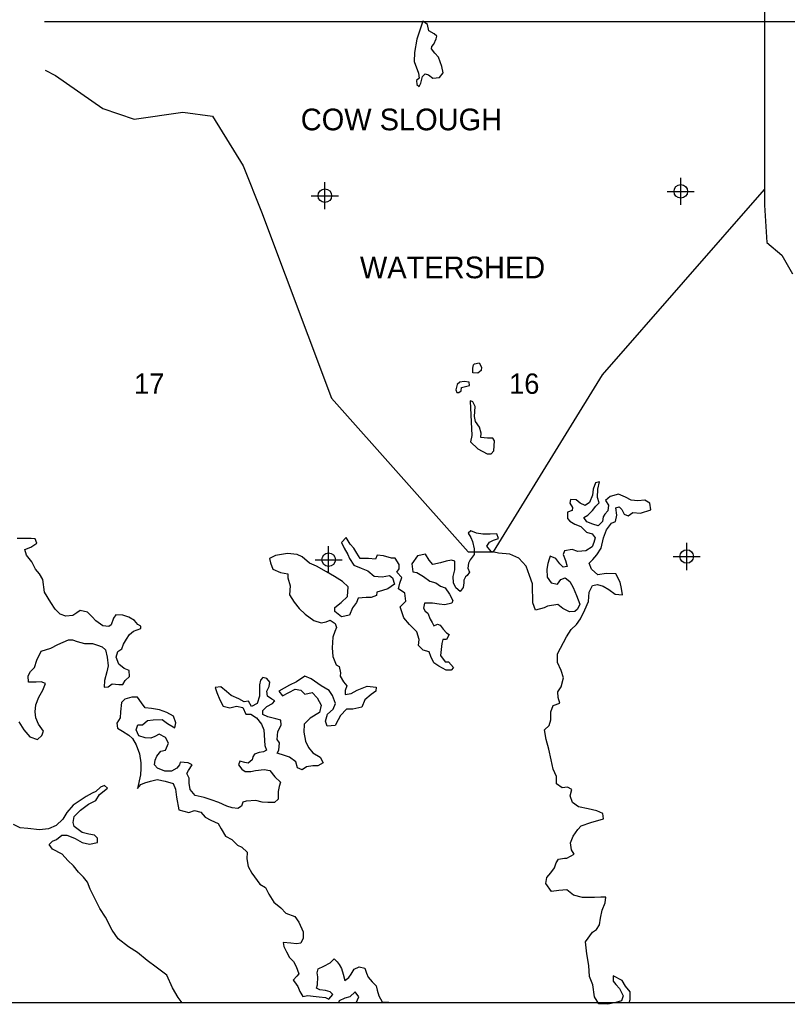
# Model space of a CAD drawing. Extents: x 182457 to 246457, y 768437 to 811090.
# Tile 2 of 7: x 195026 to 206357, y 769068 to 783598. Entities that reach past the tile are written whole.
import ezdxf
from ezdxf.enums import TextEntityAlignment as Align

# ---------------------------------------------------------------- set-up
doc = ezdxf.new("R2010")
doc.units = 0
doc.header["$LTSCALE"] = 1000
doc.header["$PDMODE"] = 34
doc.header["$PDSIZE"] = 200
for name, color, linetype in [('BORDER', 1, 'CONTINUOUS'), ('MAJROADS', 9, 'CONTINUOUS'), ('SEC', 2, 'CONTINUOUS'), ('TEXT', 7, 'CONTINUOUS'), ('WATER', 4, 'CONTINUOUS'), ('WSHEDS', 3, 'CONTINUOUS')]:
    doc.layers.add(name, color=color, linetype=linetype)

msp = doc.modelspace()

# ---------------------------------------------------------------- linework, layer by layer
at = {"layer": 'BORDER', "color": 0}
msp.add_lwpolyline([(182457.191743, 769090.417012), (182457.191743, 811090.375012), (246457.127743, 811090.375012), (246457.127743, 769090.417012)], close=True, dxfattribs=at)
at = {"layer": 'MAJROADS', "color": 0}
msp.add_lwpolyline([(206019.196818, 793468.05878), (206019.196818, 780859.780581)], dxfattribs=at)
at = {"layer": 'MAJROADS', "color": 0, "linetype": 'CONTINUOUS'}
msp.add_lwpolyline([(211214.193948, 783564.458229), (195391.620467, 783564.458229)], dxfattribs=at)
at = {"layer": 'SEC', "color": 0}
for p in [(199530.79528, 781000.548244), (204784.463455, 781064.239421), (199585.47251, 775629.629842), (204872.562911, 775676.382875)]:
    msp.add_point(p, dxfattribs=at)
at = {"layer": 'WATER', "color": 0}
for points in [[(200976.541968, 783573.994494), (200888.321285, 783312.327696), (200852.703534, 783111.606657), (200847.895629, 782982.821524), (200914.9787, 782810.128229), (200921.265774, 782733.69892), (200881.851015, 782698.904863), (200886.014941, 782639.947464), (200920.846439, 782611.447969), (200945.032245, 782661.575812), (200971.565843, 782759.723326), (201010.98809, 782796.700435), (201061.160862, 782785.612945), (201126.487704, 782737.361142), (201224.74754, 782743.573334), (201275.197372, 782813.258793), (201258.047452, 782905.006912), (201208.31648, 783044.894512), (201151.759289, 783104.031626), (201103.949285, 783167.504893), (201108.435201, 783202.41876), (201136.934696, 783237.250257), (201174.308676, 783313.529804), (201181.007597, 783357.168393), (201144.000535, 783387.858429), (201065.5604, 783431.789056), (201046.234915, 783525.727715)], [(201740.747306, 778519.729799), (201810.649921, 778532.588495), (201843.178556, 778469.167645), (201836.464659, 778421.16295), (201788.302713, 778382.03274), (201716.269462, 778384.462901), (201716.509082, 778454.320587), (201725.41352, 778504.500847)], [(201661.221393, 778247.117784), (201587.035042, 778258.287644), (201523.689073, 778247.589536), (201484.281802, 778214.978532), (201464.364755, 778136.456028), (201477.320797, 778094.933098), (201510.074076, 778097.003828), (201540.719183, 778120.912574), (201549.616132, 778168.909781), (201608.610972, 778183.988971), (201667.605812, 778199.06816)], [(201677.727334, 777967.627133), (201700.003668, 777461.076538), (201682.224745, 777369.448229), (201791.025438, 777266.470346), (201926.120109, 777191.78229), (201987.238096, 777189.38957), (202024.507243, 777235.106379), (202033.756135, 777385.707062), (202007.6868, 777422.908816), (201933.463009, 777423.163412), (201833.072537, 777432.240077), (201839.838851, 777495.526141), (201813.941743, 777582.938106), (201755.291358, 777668.279341), (201740.272073, 777744.738602), (201751.681553, 777888.78264), (201714.809277, 777958.767624), (201679.932851, 777974.168803)]]:
    msp.add_lwpolyline(points, close=True, dxfattribs=at)
for points in [[(204021.47468, 769090.417012), (204035.720613, 769141.329454), (204036.437092, 769250.170626), (203970.009047, 769334.335516), (203920.325797, 769418.390177), (203786.808341, 769486.251181), (203786.312317, 769410.8996), (203827.843624, 769360.389643), (203877.692215, 769301.452175), (203935.582521, 769192.225206), (203909.969303, 769117.038967), (203826.079983, 769092.472911), (203708.701071, 769068.12731), (203574.797819, 769077.381528), (203508.480001, 769178.291213), (203484.520196, 769354.27691), (203435.112516, 769480.193562), (203427.787279, 769639.324235), (203395.455077, 769815.365046), (203379.867671, 769991.29563), (203481.27338, 770132.965029), (203540.155734, 770174.441222), (203582.458634, 770241.144836), (203599.864795, 770341.503383), (203625.753581, 770458.551613), (203668.33205, 770567.117217), (203677.255586, 770650.786082), (203601.904005, 770651.282106), (203509.752514, 770643.515959), (203333.932158, 770644.673349), (203200.194247, 770679.044761), (203100.221496, 770755.057707), (202982.952811, 770747.456902), (202874.001411, 770731.428585), (202791.049025, 770849.193294), (202808.400072, 770941.179443), (202867.447768, 771007.77283), (202918.178179, 771082.793728), (202943.791397, 771157.979968), (202977.611671, 771207.9939), (203069.818276, 771224.132445), (203103.307867, 771223.911989), (203212.534837, 771281.802296), (203171.113757, 771349.057048), (203155.030327, 771449.63605), (203197.553682, 771549.829256), (203265.19423, 771649.857121), (203315.7593, 771699.760825), (203458.420747, 771749.058279), (203642.999297, 771806.452561), (203635.122923, 771881.859256), (203543.302115, 771924.327497), (203417.881488, 771950.271397), (203275.771179, 771984.697923), (203184.060599, 772043.91096), (203151.232372, 772144.60019), (203176.955818, 772236.531225), (203110.19709, 772270.461727), (203034.790395, 772262.585353), (202951.452212, 772321.743276), (202952.168691, 772430.584449), (202902.650783, 772539.756304), (202870.043012, 772673.935126), (202837.600582, 772833.231141), (202796.675527, 772975.837474), (202772.495267, 773118.33358), (202839.915361, 773184.871853), (202865.583692, 773268.43049), (202866.355285, 773385.644061), (202900.451128, 773477.519983), (203001.140358, 773510.348209), (202976.574302, 773594.237529), (202968.753042, 773678.016622), (203019.483453, 773753.03752), (203053.854865, 773886.775432), (203021.081753, 773995.83706), (202963.24656, 774113.436427), (202964.073267, 774239.022395), (203099.685047, 774489.312512), (203167.380709, 774597.712774), (203243.228314, 774672.568331), (203302.386237, 774755.906514), (203370.247241, 774889.42397), (203421.308335, 775014.679256), (203430.562553, 775148.582508), (203481.458306, 775248.7206), (203556.920115, 775264.969372), (203640.478752, 775239.301041), (203723.872049, 775188.515516), (203815.527515, 775120.930081), (203924.313574, 775111.841204), (203908.17503, 775204.047808), (203892.036486, 775296.254413), (203825.884009, 775422.281291), (203683.553245, 775423.218226), (203557.857049, 775407.300137), (203466.31181, 775491.630367), (203433.373356, 775575.574801), (203483.99354, 775633.850904), (203543.041235, 775700.444291), (203610.681784, 775800.472155), (203645.163423, 775950.954862), (203687.797006, 776067.892864), (203763.809952, 776167.865615), (203822.582079, 776192.597012), (203839.933126, 776284.583161), (203823.904809, 776393.534562), (203874.249424, 776409.948675), (203915.835845, 776367.811116), (203948.884526, 776300.611478), (204007.32597, 776275.108488), (204074.635836, 776324.901965), (204191.794293, 776315.757974), (204342.828138, 776365.000314), (204326.744707, 776465.579316), (204251.668695, 776507.93733), (204151.144806, 776500.226297), (204050.731145, 776509.26006), (203967.282735, 776551.673187), (203867.089529, 776594.196542), (203741.283106, 776561.533657), (203673.918126, 776503.367782), (203715.339206, 776436.11303), (203706.41567, 776352.444165), (203664.222998, 776302.485346), (203638.830235, 776260.788698), (203630.016927, 776193.864629), (203562.596834, 776127.326356), (203487.410594, 776152.939574), (203395.534672, 776187.035417), (203354.113593, 776254.290169), (203412.940833, 776287.393964), (203480.360927, 776353.932237), (203531.036224, 776420.580737), (203581.601294, 776470.484442), (203556.980125, 776546.001365), (203557.806831, 776671.587333), (203583.640504, 776780.263164), (203524.923491, 776763.904165), (203490.827648, 776672.028243), (203481.848999, 776579.98698), (203439.27053, 776471.421376), (203372.015778, 776430.000297), (203296.884652, 776463.985913), (203238.608549, 776514.606097), (203154.88457, 776515.157234), (203146.18149, 776464.977961), (203187.602569, 776397.723209), (203178.954602, 776355.916333), (203111.810078, 776331.240049), (203111.203826, 776239.143673), (203144.417849, 776197.061228), (203219.493861, 776154.703214), (203311.369783, 776120.607371), (203394.542624, 776036.332255), (203478.101262, 776010.663923), (203519.577455, 775951.781569), (203502.391749, 775884.912613), (203476.833645, 775818.098771), (203384.351472, 775760.098238), (203267.082787, 775752.497433), (203183.524149, 775778.165764), (203066.200351, 775762.192561), (203049.069759, 775703.696003), (203082.008213, 775619.751569), (203106.519155, 775527.489851), (203047.857256, 775519.50325), (202997.953551, 775570.06832), (202939.84279, 775645.805697), (202856.339266, 775679.846427), (202839.318901, 775638.094665), (202822.133195, 775571.225709), (202804.837262, 775487.611958), (202812.438067, 775370.343273), (202870.493714, 775286.233498), (202962.479864, 775268.88245), (203013.155161, 775335.530951), (203080.299686, 775360.207234), (203146.948186, 775309.531937), (203196.576322, 775217.104877), (203246.039117, 775099.560624), (203295.446797, 774973.643973), (203261.461182, 774898.512847), (203219.378737, 774865.298824), (203143.972042, 774857.42245), (203043.83395, 774908.318203), (202968.868166, 774967.421012), (202817.999662, 774943.295867), (202767.599933, 774918.509356), (202641.79351, 774885.846471), (202600.647999, 774994.963212), (202601.254251, 775087.059589), (202593.377877, 775162.466284), (202594.094356, 775271.307457), (202553.059073, 775397.168994), (202503.706506, 775531.458043), (202395.636926, 775649.388093), (202262.064357, 775708.876698), (202094.726626, 775726.72377), (201986.050795, 775752.557443), (201919.567636, 775828.349934), (201961.815421, 775886.68115), (202020.642662, 775919.784945), (202096.159584, 775944.406115), (202071.483301, 776011.55064), (201970.959412, 776003.839607), (201862.11824, 776004.556086), (201770.13209, 776021.907134), (201686.628566, 776055.947863), (201644.546122, 776022.73384), (201685.967201, 775955.479088), (201710.698598, 775896.706962), (201735.099313, 775787.700448), (201734.548175, 775703.976469), (201675.445366, 775629.010684), (201649.997489, 775578.941638), (201641.129068, 775503.64517), (201665.860465, 775444.873044), (201632.040191, 775394.859112), (201606.812769, 775378.279657), (201581.364893, 775328.210611), (201581.089324, 775286.348622), (201572.276016, 775219.424552), (201530.02823, 775161.093336), (201463.379729, 775211.768633), (201430.386162, 775287.34067), (201422.620016, 775379.49216), (201448.398575, 775479.795594), (201449.225281, 775605.381562), (201399.101121, 775622.457041), (201323.639313, 775606.208269), (201239.749992, 775581.642213), (201122.37108, 775557.296612), (201072.577603, 775624.606478), (201014.521956, 775708.716253), (200897.143044, 775684.370653), (200812.647472, 775567.70822), (200828.620675, 775450.384422), (200887.172346, 775441.626227), (200987.255325, 775382.358077), (201078.910791, 775314.772642), (201170.841827, 775289.049197), (201237.490328, 775238.373899), (201304.304169, 775212.815795), (201370.677101, 775120.278508), (201420.305237, 775027.851448), (201403.284872, 774986.099686), (201302.650756, 774961.643858), (201218.981891, 774970.567394), (201118.623344, 774987.973555), (201001.409773, 774988.745148), (200984.168953, 774913.503794), (201009.010578, 774871.476463), (201050.652112, 774837.711303), (201083.590566, 774753.766869), (201116.749475, 774703.312026), (201141.535986, 774652.912298), (201191.935715, 774677.698809), (201233.687477, 774660.678444), (201275.16367, 774601.79609), (201325.067375, 774551.23102), (201366.764023, 774525.838257), (201324.406009, 774450.762245), (201274.171622, 774451.092928), (201257.04103, 774392.59637), (201239.138845, 774216.886241), (201305.511776, 774124.348954), (201355.746164, 774124.018272), (201430.546607, 774039.798269), (201396.781447, 773998.156734), (201321.429865, 773998.652758), (201212.974489, 774057.976023), (201137.953591, 774108.706434), (201096.697853, 774201.07838), (201072.021569, 774268.222904), (200980.090534, 774293.94635), (200913.552261, 774361.366443), (200922.53091, 774453.407706), (200889.757798, 774562.469334), (200781.633104, 774672.026986), (200698.57049, 774773.046898), (200641.010867, 774932.508255), (200725.285984, 775015.681096), (200709.312781, 775133.004894), (200617.657314, 775200.590329), (200634.953248, 775284.20408), (200668.993977, 775367.707604), (200594.13842, 775443.555209), (200627.958694, 775493.569142), (200628.399604, 775560.548325), (200570.399071, 775653.030498), (200511.792285, 775653.416295), (200394.79917, 775687.677479), (200302.757907, 775696.656129), (200277.254917, 775638.214685), (200176.841256, 775647.248448), (200051.255287, 775648.075155), (200001.516924, 775723.757418), (199960.150958, 775799.384568), (199901.929969, 775858.37715), (199843.984549, 775959.231721), (199776.509342, 775884.32105), (199817.820194, 775800.321502), (199867.44833, 775707.894443), (199892.179727, 775649.122316), (199958.497545, 775548.212631), (200067.063149, 775505.634163), (200167.256355, 775463.110808), (200258.856708, 775387.152975), (200376.015164, 775378.008984), (200484.966565, 775394.037301), (200526.608099, 775360.272141), (200559.491439, 775267.955309), (200458.581754, 775201.637491), (200383.064832, 775177.016321), (200299.175511, 775152.450265), (200290.472431, 775102.270992), (200214.900394, 775069.277424), (200139.548813, 775069.773448), (200022.280129, 775062.172643), (199996.722025, 774995.358801), (199937.619216, 774920.393016), (199895.040747, 774811.827413), (199777.661835, 774787.481812), (199677.689085, 774863.494758), (199678.074881, 774922.101543), (199770.667282, 774996.846873), (199863.36991, 775088.336998), (199872.679242, 775230.612649), (199789.451287, 775306.515368), (199672.733741, 775382.638542), (199555.96108, 775450.389318), (199405.809056, 775535.105345), (199305.61585, 775577.6287), (199197.380929, 775670.441556), (199122.249803, 775704.427171), (198980.029266, 775722.108901), (198803.988455, 775689.776699), (198711.616509, 775648.520961), (198727.920395, 775581.43155), (198760.803735, 775489.114718), (198877.686623, 775438.108738), (198986.417568, 775420.647463), (198986.031772, 775362.040678), (199018.74977, 775244.606652), (199009.495552, 775110.703399), (199075.758256, 775001.421316), (199150.503586, 774908.828916), (199242.048825, 774824.498685), (199367.028542, 774731.575602), (199475.649259, 774697.369531), (199551.111068, 774713.618303), (199609.883195, 774738.3497), (199684.904093, 774687.619288), (199701.263092, 774628.902276), (199675.760102, 774570.460832), (199650.091771, 774486.902194), (199640.672211, 774327.881748), (199648.217902, 774202.240665), (199697.625583, 774076.324014), (199739.322231, 774050.931252), (199763.833173, 773958.669533), (199755.130093, 773908.49026), (199804.813343, 773824.435598), (199854.661934, 773765.49813), (199829.10383, 773698.684288), (199828.718033, 773640.077503), (199920.924638, 773656.216047), (200004.979299, 773705.899297), (200156.068258, 773763.514034), (200289.916397, 773745.887418), (200281.158202, 773687.335747), (200213.848337, 773637.542269), (200121.255936, 773562.79694), (200078.677467, 773454.231336), (199944.498646, 773421.623565), (199852.402269, 773422.229816), (199759.69964, 773330.739691), (199725.769138, 773263.980963), (199683.356011, 773180.532553), (199566.087327, 773172.931748), (199541.466157, 773248.44867), (199567.244716, 773348.752104), (199651.464719, 773423.552547), (199685.505448, 773507.056071), (199644.415052, 773624.54521), (199594.676688, 773700.227474), (199477.904028, 773767.97825), (199327.862231, 773869.439073), (199236.041423, 773911.907314), (199109.904317, 773829.010042), (199009.104859, 773779.43702), (198849.423048, 773688.387804), (198907.588923, 773621.022825), (199000.015982, 773670.650961), (199092.443042, 773720.279097), (199176.056793, 773702.983163), (199234.277782, 773643.990581), (199343.284296, 773668.391296), (199418.139853, 773592.543691), (199476.03016, 773483.316722), (199450.196487, 773374.64089), (199315.686983, 773291.798732), (199222.984354, 773200.308606), (199222.212761, 773083.095036), (199246.448135, 772948.971328), (199287.703873, 772856.599382), (199354.187032, 772780.806891), (199462.587294, 772713.111229), (199503.898146, 772629.111681), (199428.270996, 772587.745715), (199352.919415, 772588.241739), (199260.71281, 772572.103195), (199193.458058, 772530.682116), (199126.644216, 772556.24022), (199102.133274, 772648.501938), (199010.477808, 772716.087373), (198935.291568, 772741.70059), (198826.67085, 772775.906661), (198852.063613, 772817.603309), (198861.15249, 772926.389368), (198827.993581, 772976.844211), (198837.137572, 773094.002667), (198887.978211, 773185.768362), (198880.101837, 773261.175057), (198804.860483, 773278.415876), (198687.867368, 773312.677061), (198612.736242, 773346.662676), (198613.122038, 773405.269462), (198672.11462, 773463.490451), (198756.114168, 773504.801302), (198789.879328, 773546.442837), (198748.18268, 773571.835599), (198681.479066, 773614.138499), (198673.602692, 773689.545194), (198707.533194, 773756.303922), (198716.346502, 773823.227991), (198674.815195, 773873.737948), (198616.318637, 773890.86854), (198582.553477, 773849.227005), (198565.367771, 773782.35805), (198564.871747, 773707.006469), (198564.265495, 773614.910092), (198530.059425, 773506.289374), (198446.059877, 773464.978523), (198404.693911, 773540.605672), (198337.659614, 773532.674185), (198262.583602, 773575.032198), (198145.700714, 773626.038179), (198079.107327, 773685.085874), (197995.824259, 773752.616195), (197912.045166, 773744.794935), (197936.666335, 773669.278012), (197977.811846, 773560.161271), (198027.439982, 773467.734211), (198127.743415, 773441.955652), (198228.377531, 773466.411481), (198320.363681, 773449.060433), (198361.564305, 773348.31609), (198436.915886, 773347.820066), (198520.309182, 773297.034541), (198595.054512, 773204.44214), (198627.992966, 773120.497706), (198643.194576, 772885.960337), (198667.870859, 772818.815812), (198625.843528, 772793.974187), (198558.809231, 772786.0427), (198491.664707, 772761.366416), (198466.271944, 772719.669768), (198457.623977, 772677.862892), (198398.686509, 772628.014301), (198348.507236, 772636.717382), (198273.265882, 772653.958202), (198256.190404, 772603.834042), (198305.983881, 772536.524176), (198355.997813, 772502.703902), (198439.721792, 772502.152764), (198506.811203, 772518.45665), (198632.507399, 772534.374739), (198716.121151, 772517.078805), (198790.86648, 772424.486404), (198874.094435, 772348.583685), (198856.908729, 772281.71473), (198839.667909, 772206.473376), (198838.95143, 772097.632204), (198788.38636, 772047.728499), (198687.917585, 772048.389864), (198604.193606, 772048.941002), (198512.262571, 772074.664447), (198369.876693, 772067.228984), (198319.532078, 772050.81487), (198302.401486, 771992.318313), (198243.574245, 771959.214517), (198159.90538, 771968.138053), (198084.71914, 771993.751271), (197967.836252, 772044.757251), (197850.89825, 772087.390833), (197750.649931, 772121.54179), (197616.856906, 772147.540805), (197542.111576, 772240.133205), (197525.973032, 772332.33981), (197526.469056, 772407.691391), (197493.420375, 772474.891029), (197518.813137, 772516.587677), (197569.598662, 772599.980974), (197511.212332, 772633.856362), (197394.053875, 772643.000353), (197385.405909, 772601.193477), (197343.213236, 772551.234658), (197267.586086, 772509.868693), (197167.117312, 772510.530058), (197058.551708, 772553.108527), (197017.020401, 772603.618483), (197025.833709, 772670.542552), (197051.336699, 772728.983996), (197110.439508, 772803.949781), (197177.528919, 772820.253667), (197220.052274, 772920.446873), (197178.741422, 773004.44642), (197086.975728, 773055.287059), (197019.77609, 773022.238378), (196961.003963, 772997.506981), (196877.279984, 772998.058119), (196785.404062, 773032.153962), (196744.093211, 773116.15351), (196769.706428, 773191.339749), (196836.685612, 773190.898839), (196912.478103, 773257.381998), (196996.257196, 773265.203258), (197130.270676, 773272.693836), (197205.23646, 773213.591027), (197313.636723, 773145.895364), (197330.877543, 773221.136718), (197298.049316, 773321.825948), (197197.911224, 773372.7217), (197089.345621, 773415.300169), (196972.242277, 773432.816558), (196880.201014, 773441.795207), (196822.090253, 773517.532585), (196764.034606, 773601.64236), (196680.310627, 773602.193498), (196579.621397, 773569.365272), (196529.056327, 773519.461567), (196511.42971, 773385.613428), (196510.823459, 773293.517051), (196460.093047, 773218.496153), (196467.969421, 773143.089458), (196543.045434, 773100.731444), (196634.756014, 773041.518408), (196693.032117, 772990.898224), (196742.660252, 772898.471164), (196792.012819, 772764.182115), (196816.248193, 772630.058407), (196815.697055, 772546.334428), (196806.718405, 772454.293165), (196763.533685, 772253.631185), (196814.153869, 772311.907287), (196872.925996, 772336.638684), (196956.815316, 772361.20474), (197057.449432, 772385.660569), (197174.497662, 772359.771782), (197291.490777, 772325.510598), (197324.429231, 772241.566164), (197340.402434, 772124.242365), (197372.679522, 771939.829157), (197523.107116, 771896.975119), (197607.05155, 771929.913573), (197698.982585, 771904.190128), (197765.465744, 771828.397636), (197848.914155, 771785.984509), (197957.424645, 771735.033643), (197998.79061, 771659.406493), (198065.053314, 771550.12441), (198156.819008, 771499.283771), (198239.99185, 771415.008654), (198306.805691, 771389.45055), (198381.661249, 771313.602945), (198380.999883, 771213.13417), (198397.0282, 771104.18277), (198454.97362, 771003.328199), (198571.140029, 770843.481046), (198654.533325, 770792.695521), (198704.106347, 770691.896063), (198778.686335, 770574.186469), (198878.603972, 770489.801124), (198953.459529, 770413.953519), (199087.087213, 770362.837311), (199145.142861, 770278.727536), (199211.18511, 770135.955861), (199210.578858, 770043.859485), (199176.593243, 769968.728359), (199109.558946, 769960.796871), (199025.89008, 769969.720407), (198917.104021, 769978.809284), (198925.090623, 769920.147384), (198966.456588, 769844.520234), (199007.76744, 769760.520687), (199065.988429, 769701.528105), (199107.354395, 769625.900955), (199148.499905, 769516.784213), (199114.789858, 769483.515077), (199064.169674, 769425.238974), (199080.749129, 769400.011553), (199130.542606, 769332.701687), (199163.536174, 769257.129651), (199204.902139, 769181.502501), (199280.363948, 769197.751273), (199355.660415, 769188.882851), (199447.701678, 769179.904201), (199539.742941, 769170.925552), (199589.811987, 769145.477676), (199648.859683, 769212.071062), (199607.273262, 769254.208621), (199540.404307, 769271.394327), (199456.735441, 769280.317862), (199406.666395, 769305.765739), (199423.741874, 769355.889899), (199424.513467, 769473.103469), (199416.526865, 769531.765368), (199433.657458, 769590.261926), (199517.657005, 769631.572778), (199610.084065, 769681.200914), (199669.076647, 769739.421902), (199710.663067, 769697.284344), (199743.87709, 769655.201899), (199776.980885, 769596.374659), (199801.546941, 769512.485339), (199826.057883, 769420.22362), (199884.940237, 769461.699814), (199918.760512, 769511.713746), (199961.118525, 769586.789758), (200036.690561, 769619.783326), (200120.304313, 769602.487392), (200144.925483, 769526.97047), (200169.65688, 769468.198343), (200227.822755, 769400.833363), (200286.043744, 769341.840782), (200302.347629, 769274.751371), (200326.913685, 769190.862051), (200376.596935, 769106.807389), (200468.638198, 769097.828739), (200481.412769, 769090.417012)], [(195011.723325, 773236.403234), (195086.303313, 773118.69364), (195177.738324, 773017.618613), (195286.303928, 772975.040145), (195353.668908, 773033.20602), (195379.227012, 773100.019862), (195304.536796, 773200.98466), (195263.281058, 773293.356606), (195255.514912, 773385.508097), (195264.548675, 773485.921758), (195307.182257, 773602.859759), (195366.450408, 773702.942738), (195408.973763, 773803.135944), (195342.159921, 773828.694048), (195266.753226, 773820.817674), (195157.912053, 773821.534153), (195150.145907, 773913.685644), (195184.076409, 773980.444372), (195243.06899, 774038.66536), (195277.275061, 774147.286078), (195345.136065, 774280.803534), (195487.742398, 774321.72859), (195588.596969, 774379.674009), (195748.11344, 774445.606031), (195806.720225, 774445.220234), (195873.534067, 774419.662131), (195982.209898, 774393.828458), (196099.423469, 774393.056865), (196174.609708, 774367.443647), (196241.42355, 774341.885543), (196291.382369, 774299.692871), (196315.783083, 774190.686357), (196331.701173, 774064.990161), (196314.350125, 773973.004012), (196280.033827, 773847.638498), (196271.000064, 773747.224837), (196329.661963, 773755.211439), (196388.544317, 773796.687632), (196488.957978, 773787.653869), (196547.564763, 773787.268072), (196581.440151, 773845.654402), (196648.805131, 773903.820277), (196641.038985, 773995.971768), (196565.852745, 774021.584986), (196490.942074, 774089.060193), (196449.74145, 774189.804537), (196475.409781, 774273.363174), (196534.292135, 774314.839367), (196559.850239, 774381.653209), (196602.208253, 774456.729221), (196644.511153, 774523.432836), (196703.44862, 774573.281427), (196812.565362, 774614.426937), (196812.785817, 774647.916529), (196771.089169, 774673.309291), (196721.240578, 774732.246759), (196637.847282, 774783.032284), (196545.916246, 774808.75573), (196445.502585, 774817.789493), (196411.682311, 774767.775561), (196377.531354, 774667.527241), (196343.876421, 774642.630502), (196251.835158, 774651.609152), (196151.862407, 774727.622098), (196093.641418, 774786.61468), (196027.103145, 774854.034773), (195918.427314, 774879.868446), (195867.972471, 774846.709537), (195809.090117, 774805.233344), (195708.566229, 774797.522312), (195625.007591, 774823.190643), (195550.152034, 774899.038248), (195483.834216, 774999.947933), (195392.729887, 775151.257347), (195368.825197, 775335.615442), (195319.141947, 775419.670104), (195260.976072, 775487.035083), (195203.085766, 775596.262052), (195128.39555, 775697.226851), (195103.829494, 775781.116172), (195187.773928, 775814.054625), (195280.256101, 775872.055159), (195255.579818, 775939.199684), (195196.973033, 775939.58548), (195096.504258, 775940.246845), (194987.663085, 775940.963324)], [(197424.445259, 769090.417012), (197362.80926, 769168.510338), (197280.022215, 769311.39224), (197197.510739, 769496.136132), (197039.206772, 769614.396864), (196905.909771, 769715.747459), (196764.3506, 769833.897964), (196630.943371, 769918.503764), (196481.011802, 770036.709382), (196389.742131, 770162.901602), (196290.540973, 770356.128119), (196207.643701, 770482.265225), (196067.186805, 770767.863688), (196025.986181, 770868.608032), (195967.87542, 770944.345409), (195893.019863, 771020.193015), (195818.274533, 771112.785415), (195735.046578, 771188.688134), (195651.928851, 771281.335649), (195510.09411, 771357.624164), (195460.300633, 771424.93403), (195510.865703, 771474.837735), (195569.63783, 771499.569132), (195645.430321, 771566.052291), (195720.781902, 771565.556267), (195787.595744, 771539.998163), (195846.037188, 771514.495173), (195946.120167, 771455.227023), (196054.795998, 771429.39335), (196172.17491, 771453.738951), (196172.61582, 771520.718134), (196131.029399, 771562.855692), (196047.415648, 771580.151626), (195947.112214, 771605.930185), (195830.449782, 771690.425757), (195814.090782, 771749.14277), (195831.44183, 771841.128919), (195924.144458, 771932.619044), (196041.96428, 772023.943828), (196151.136136, 772073.461737), (196201.976775, 772165.227431), (196319.796597, 772256.552215), (196278.210176, 772298.689773), (196219.438049, 772273.958376), (196152.017956, 772207.420103), (196093.245829, 772182.688706), (196009.191168, 772133.005456), (195916.708994, 772075.004922), (195815.799309, 772008.687104), (195722.986453, 771900.452183), (195663.718303, 771800.369205), (195562.643276, 771708.934193), (195453.471421, 771659.416285), (195319.402827, 771643.55331), (195143.692699, 771661.455495), (195034.90664, 771670.544372), (194934.768548, 771721.440125)], [(199990.247993, 769090.417012), (200033.769531, 769176.046237), (199975.65877, 769251.783614), (199899.811165, 769176.928057), (199824.349356, 769160.679286), (199740.349808, 769119.368434), (199731.871446, 769090.417012)]]:
    msp.add_lwpolyline(points, dxfattribs=at)
at = {"layer": 'WSHEDS', "color": 0}
for p, q in [((195402.144485, 782855.62844), (195556.461797, 782776.509387)), ((195556.461797, 782776.509387), (196254.555218, 782286.518807)), ((196254.555218, 782286.518807), (196715.725901, 782132.052493)), ((196715.725901, 782132.052493), (197436.025594, 782234.901397)), ((197436.025594, 782234.901397), (197871.176002, 782173.832278)), ((197871.176002, 782173.832278), (198323.751809, 781442.956729)), ((198323.751809, 781442.956729), (198593.633451, 780764.535871)), ((203628.702296, 778355.761334), (206019.196818, 781092.298853)), ((198593.633451, 780764.535871), (199628.274946, 778010.915213)), ((202019.452866, 775743.979254), (203628.702296, 778355.761334)), ((199628.274946, 778010.915213), (201647.540708, 775743.979254)), ((201647.540708, 775743.979254), (202019.452866, 775743.979254))]:
    msp.add_line(p, q, dxfattribs=at)
msp.add_lwpolyline([(206019.196818, 785739.047058), (206019.196818, 780859.780581), (206053.903533, 780310.096437), (206275.037452, 780121.976741), (206432.231169, 779849.573073)], dxfattribs=at)

# ---------------------------------------------------------------- texts
at = {"layer": 'TEXT', "color": 0}
for s, height, p in [('COW SLOUGH', 320, (200660.809799, 781965.710687)), ('WATERSHED', 320, (201415.385623, 779782.137515)), ('17', 300, (196937.558904, 778077.274855)), ('16', 300, (202474.404026, 778077.274855))]:
    msp.add_text(s, height=height, dxfattribs=at).set_placement(p, align=Align.CENTER)

doc.saveas('drawing.dxf')
